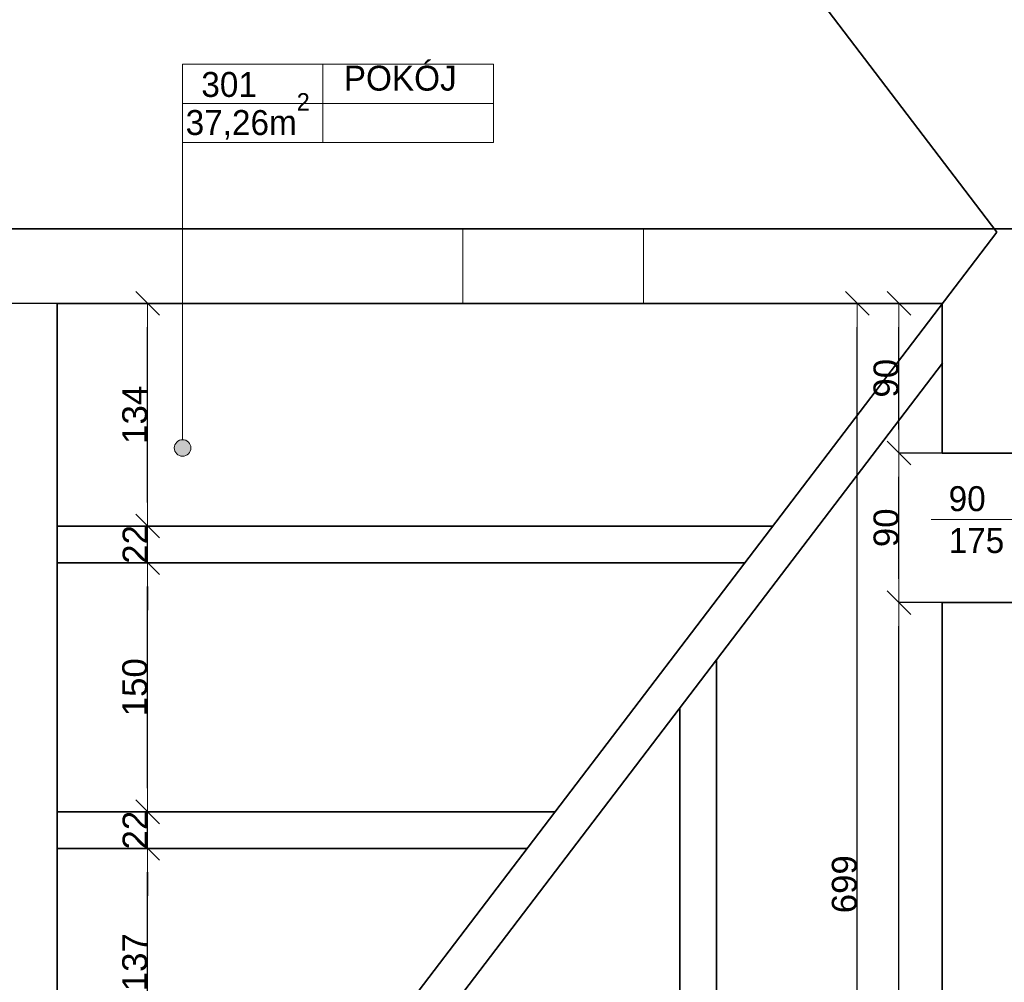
# Model space of a CAD drawing. Header units: metres. Extents: x 7506757 to 756746378, y 5735207 to 582114514.
# Tile 208 of 256: x 7534958 to 7540887, y 5930202 to 5935995. Entities that reach past the tile are written whole.
import ezdxf

# ---------------------------------------------------------------- set-up
doc = ezdxf.new("R2010")
doc.units = ezdxf.units.M
doc.header["$MEASUREMENT"] = 0
doc.header["$PDMODE"] = 2
doc.layers.get('0').update_dxf_attribs({"color": 250, "linetype": 'CONTINUOUS', "lineweight": 100, "plot": 0})
doc.layers.get('Defpoints').update_dxf_attribs({"linetype": 'CONTINUOUS'})
for name, color, linetype, lineweight in [('2D - Ogolne46', 7, 'CONTINUOUS', 18), ('7 - linia widok1', 7, 'CONTINUOUS', 13), ('M_OCIANA1', 7, 'CONTINUOUS', 13), ('M_OCIANA6', 5, 'CONTINUOUS', 35), ('M_OPISY1', 7, 'CONTINUOUS', 13), ('M_OPISY141', 7, 'CONTINUOUS', 0), ('opis1', 7, 'CONTINUOUS', 13)]:
    doc.layers.add(name, color=color, linetype=linetype, lineweight=lineweight)
doc.layers.add('M_OPISY', color=7, linetype='CONTINUOUS')
doc.layers.add('PWYMIAR', color=7, linetype='CONTINUOUS')
doc.styles.add('GENERATED_STYLE_1', font='arial.ttf')
doc.styles.add('GENERATED_STYLE_2', font='txt')
doc.dimstyles.new('GENERATED_STYLE__1', dxfattribs={"dimtxt": 150, "dimasz": 142.5, "dimexe": 0.18, "dimexo": 0, "dimgap": 0.09, "dimtad": 1, "dimdec": 0, "dimlfac": 0.1, "dimzin": 0, "dimdsep": 46, "dimtxsty": 'GENERATED_STYLE_1', "dimblk": 'ARROWHEAD_6', "dimblk1": 'ARROWHEAD_6', "dimblk2": 'ARROWHEAD_6', "dimcen": 0.09, "dimclrd": 251, "dimclre": 251, "dimclrt": 7, "dimazin": 0, "dimtfac": 1, "dimtdec": 4, "dimtmove": 0, "dimatfit": 3, "dimfxl": 0, "dimtolj": 1, "dimtzin": 0, "dimarcsym": 0})
doc.dimstyles.new('GENERATED_STYLE__3', dxfattribs={"dimtxt": 150, "dimasz": 142.5, "dimexe": 0.18, "dimexo": 0, "dimgap": 0.09, "dimtad": 1, "dimdec": 0, "dimlfac": 0.1, "dimzin": 0, "dimdsep": 46, "dimtxsty": 'GENERATED_STYLE_1', "dimblk": 'ARROWHEAD_6', "dimblk1": 'ARROWHEAD_6', "dimblk2": 'ARROWHEAD_6', "dimcen": 0.09, "dimclrd": 251, "dimclre": 251, "dimclrt": 7, "dimazin": 0, "dimtfac": 1, "dimtdec": 4, "dimtmove": 2, "dimatfit": 3, "dimfxl": 0, "dimtolj": 1, "dimtzin": 0, "dimarcsym": 0})

# ---------------------------------------------------------------- blocks, each defined once
blk = doc.blocks.new('Linia_28', base_point=(594810.8, 384381.4))
at = {"layer": 'M_OPISY1', "linetype": 'Continuous'}
blk.add_hatch(color=256, dxfattribs=at).paths.add_polyline_path([(594860.8, 382438), (594857, 382457.2), (594846.2, 382473.4), (594830, 382484.2), (594810.8, 382488), (594791.7, 382484.2), (594775.5, 382473.4), (594764.6, 382457.2), (594760.8, 382438), (594764.6, 382418.9), (594775.5, 382402.7), (594791.7, 382391.8), (594810.8, 382388), (594830, 382391.8), (594846.2, 382402.7), (594857, 382418.9)], flags=0)
blk.add_circle((594810.8, 382438), 50, dxfattribs=at)
at = {"layer": 'M_OPISY141', "linetype": 'Continuous'}
blk.add_line((594810.8, 384381.4), (594810.8, 382488), dxfattribs=at)
blk = doc.blocks.new('ARROWHEAD_6')
at = {"color": 0, "linetype": 'Continuous', "lineweight": 0}
for p, q in [((-0.5, -0.5), (0.5, 0.5)), ((0, 0), (-1, 0))]:
    blk.add_line(p, q, dxfattribs=at)
blk = doc.blocks.new('*D4220')
at = {"layer": 'Defpoints', "color": 0, "linetype": 'Continuous', "transparency": 16777216}
for p in [(7540252, 5932486.8), (7540513.4, 5932486.8), (7535183.4, 5927296.8)]:
    blk.add_point(p, dxfattribs=at)
at = {"layer": 'PWYMIAR', "color": 251, "linetype": 'Continuous', "lineweight": -2, "transparency": 16777216}
for p, q in [((7540513.4, 5932486.8), (7540251.9, 5932486.8)), ((7540252, 5927439.3), (7540252, 5932344.3)), ((7535183.4, 5927296.8), (7540252.2, 5927296.8))]:
    blk.add_line(p, q, dxfattribs=at)
at = {"layer": 'PWYMIAR', "color": 251, "linetype": 'Continuous', "lineweight": -2, "transparency": 16777216, "xscale": 142.5, "yscale": 142.5, "zscale": 142.5}
for p, rotation in [((7540252, 5932486.8), 90), ((7540252, 5927296.8), 270)]:
    blk.add_blockref('ARROWHEAD_6', p, dxfattribs=dict(at, rotation=rotation))
at = {"layer": 'PWYMIAR', "color": 7, "linetype": 'Continuous', "lineweight": 13, "transparency": 16777216, "insert": (7540175.4, 5929891.8), "char_height": 150, "attachment_point": 5, "rotation": 90, "style": 'GENERATED_STYLE_1'}
blk.add_mtext('\\A1;519', dxfattribs=at)
blk = doc.blocks.new('*D4221')
at = {"layer": 'Defpoints', "color": 0, "linetype": 'Continuous', "transparency": 16777216}
for p in [(7540252, 5933386.8), (7540513.4, 5933386.8), (7540513.4, 5932486.8)]:
    blk.add_point(p, dxfattribs=at)
at = {"layer": 'PWYMIAR', "color": 251, "linetype": 'Continuous', "lineweight": -2, "transparency": 16777216}
for p, q in [((7540513.4, 5933386.8), (7540251.9, 5933386.8)), ((7540252, 5932629.3), (7540252, 5933244.3)), ((7540513.4, 5932486.8), (7540251.9, 5932486.8))]:
    blk.add_line(p, q, dxfattribs=at)
at = {"layer": 'PWYMIAR', "color": 251, "linetype": 'Continuous', "lineweight": -2, "transparency": 16777216, "xscale": 142.5, "yscale": 142.5, "zscale": 142.5}
for p, rotation in [((7540252, 5933386.8), 90), ((7540252, 5932486.8), 270)]:
    blk.add_blockref('ARROWHEAD_6', p, dxfattribs=dict(at, rotation=rotation))
at = {"layer": 'PWYMIAR', "color": 7, "linetype": 'Continuous', "lineweight": 13, "transparency": 16777216, "insert": (7540175.4, 5932936.8), "char_height": 150, "attachment_point": 5, "rotation": 90, "style": 'GENERATED_STYLE_1'}
blk.add_mtext('\\A1;90', dxfattribs=at)
blk = doc.blocks.new('*D4222')
at = {"layer": 'Defpoints', "color": 0, "linetype": 'Continuous', "transparency": 16777216}
for p in [(7535183.4, 5934286.8), (7540252, 5934286.8), (7540513.4, 5933386.8)]:
    blk.add_point(p, dxfattribs=at)
at = {"layer": 'PWYMIAR', "color": 251, "linetype": 'Continuous', "lineweight": -2, "transparency": 16777216}
for p, q in [((7535183.4, 5934286.8), (7540252.2, 5934286.8)), ((7540252, 5933529.3), (7540252, 5934144.3)), ((7540513.4, 5933386.8), (7540251.9, 5933386.8))]:
    blk.add_line(p, q, dxfattribs=at)
at = {"layer": 'PWYMIAR', "color": 251, "linetype": 'Continuous', "lineweight": -2, "transparency": 16777216, "xscale": 142.5, "yscale": 142.5, "zscale": 142.5}
for p, rotation in [((7540252, 5934286.8), 90), ((7540252, 5933386.8), 270)]:
    blk.add_blockref('ARROWHEAD_6', p, dxfattribs=dict(at, rotation=rotation))
at = {"layer": 'PWYMIAR', "color": 7, "linetype": 'Continuous', "lineweight": 13, "transparency": 16777216, "insert": (7540175.4, 5933836.8), "char_height": 150, "attachment_point": 5, "rotation": 90, "style": 'GENERATED_STYLE_1'}
blk.add_mtext('\\A1;90', dxfattribs=at)
blk = doc.blocks.new('*D4226')
at = {"layer": 'Defpoints', "color": 0, "linetype": 'Continuous', "transparency": 16777216}
for p in [(7540000.9, 5934286.8), (7540513.4, 5934286.8), (7540513.4, 5927296.8)]:
    blk.add_point(p, dxfattribs=at)
at = {"layer": 'PWYMIAR', "color": 251, "linetype": 'Continuous', "lineweight": -2, "transparency": 16777216}
for p, q in [((7540513.4, 5934286.8), (7540000.7, 5934286.8)), ((7540000.9, 5927439.3), (7540000.9, 5934144.3)), ((7540513.4, 5927296.8), (7540000.7, 5927296.8))]:
    blk.add_line(p, q, dxfattribs=at)
at = {"layer": 'PWYMIAR', "color": 251, "linetype": 'Continuous', "lineweight": -2, "transparency": 16777216, "xscale": 142.5, "yscale": 142.5, "zscale": 142.5}
for p, rotation in [((7540000.9, 5934286.8), 90), ((7540000.9, 5927296.8), 270)]:
    blk.add_blockref('ARROWHEAD_6', p, dxfattribs=dict(at, rotation=rotation))
at = {"layer": 'PWYMIAR', "color": 7, "linetype": 'Continuous', "lineweight": 13, "transparency": 16777216, "insert": (7539924.3, 5930791.8), "char_height": 150, "attachment_point": 5, "rotation": 90, "style": 'GENERATED_STYLE_1'}
blk.add_mtext('\\A1;699', dxfattribs=at)
blk = doc.blocks.new('*D4240')
at = {"layer": 'Defpoints', "color": 0, "linetype": 'Continuous', "transparency": 16777216}
for p in [(7535183.4, 5931007.5), (7535728.5, 5931007.5), (7535183.4, 5929637.5)]:
    blk.add_point(p, dxfattribs=at)
at = {"layer": 'PWYMIAR', "color": 251, "linetype": 'Continuous', "lineweight": -2, "transparency": 16777216}
for p, q in [((7535183.4, 5931007.5), (7535728.7, 5931007.5)), ((7535728.5, 5929780), (7535728.5, 5930865)), ((7535183.4, 5929637.5), (7535728.7, 5929637.5))]:
    blk.add_line(p, q, dxfattribs=at)
at = {"layer": 'PWYMIAR', "color": 251, "linetype": 'Continuous', "lineweight": -2, "transparency": 16777216, "xscale": 142.5, "yscale": 142.5, "zscale": 142.5}
for p, rotation in [((7535728.5, 5931007.5), 90), ((7535728.5, 5929637.5), 270)]:
    blk.add_blockref('ARROWHEAD_6', p, dxfattribs=dict(at, rotation=rotation))
at = {"layer": 'PWYMIAR', "color": 7, "linetype": 'Continuous', "lineweight": 13, "transparency": 16777216, "insert": (7535651.8, 5930322.5), "char_height": 150, "attachment_point": 5, "rotation": 90, "style": 'GENERATED_STYLE_1'}
blk.add_mtext('\\A1;137', dxfattribs=at)
blk = doc.blocks.new('*D4241')
at = {"layer": 'Defpoints', "color": 0, "linetype": 'Continuous', "transparency": 16777216}
for p in [(7535183.4, 5931227.5), (7535728.5, 5931227.5), (7535183.4, 5931007.5)]:
    blk.add_point(p, dxfattribs=at)
at = {"layer": 'PWYMIAR', "color": 251, "linetype": 'Continuous', "lineweight": -2, "transparency": 16777216}
for p, q in [((7535728.5, 5931370), (7535728.5, 5931512.5)), ((7535183.4, 5931227.5), (7535728.7, 5931227.5)), ((7535728.5, 5931007.5), (7535728.5, 5931227.5)), ((7535183.4, 5931007.5), (7535728.7, 5931007.5)), ((7535728.5, 5930865), (7535728.5, 5930722.5))]:
    blk.add_line(p, q, dxfattribs=at)
at = {"layer": 'PWYMIAR', "color": 251, "linetype": 'Continuous', "lineweight": -2, "transparency": 16777216, "xscale": 142.5, "yscale": 142.5, "zscale": 142.5}
for p, rotation in [((7535728.5, 5931227.5), 270), ((7535728.5, 5931007.5), 90)]:
    blk.add_blockref('ARROWHEAD_6', p, dxfattribs=dict(at, rotation=rotation))
at = {"layer": 'PWYMIAR', "color": 7, "linetype": 'Continuous', "lineweight": 13, "transparency": 16777216, "insert": (7535653.1, 5931117.5), "char_height": 150, "attachment_point": 5, "rotation": 90, "style": 'GENERATED_STYLE_1'}
blk.add_mtext('\\A1;22', dxfattribs=at)
blk = doc.blocks.new('*D4242')
at = {"layer": 'Defpoints', "color": 0, "linetype": 'Continuous', "transparency": 16777216}
for p in [(7535183.4, 5932726.8), (7535728.5, 5932726.8), (7535183.4, 5931227.5)]:
    blk.add_point(p, dxfattribs=at)
at = {"layer": 'PWYMIAR', "color": 251, "linetype": 'Continuous', "lineweight": -2, "transparency": 16777216}
for p, q in [((7535183.4, 5932726.8), (7535728.7, 5932726.8)), ((7535728.5, 5931370), (7535728.5, 5932584.3)), ((7535183.4, 5931227.5), (7535728.7, 5931227.5))]:
    blk.add_line(p, q, dxfattribs=at)
at = {"layer": 'PWYMIAR', "color": 251, "linetype": 'Continuous', "lineweight": -2, "transparency": 16777216, "xscale": 142.5, "yscale": 142.5, "zscale": 142.5}
for p, rotation in [((7535728.5, 5932726.8), 90), ((7535728.5, 5931227.5), 270)]:
    blk.add_blockref('ARROWHEAD_6', p, dxfattribs=dict(at, rotation=rotation))
at = {"layer": 'PWYMIAR', "color": 7, "linetype": 'Continuous', "lineweight": 13, "transparency": 16777216, "insert": (7535651.9, 5931977.2), "char_height": 150, "attachment_point": 5, "rotation": 90, "style": 'GENERATED_STYLE_1'}
blk.add_mtext('\\A1;150', dxfattribs=at)
blk = doc.blocks.new('*D4243')
at = {"layer": 'Defpoints', "color": 0, "linetype": 'Continuous', "transparency": 16777216}
for p in [(7535183.4, 5932946.8), (7535728.5, 5932946.8), (7535183.4, 5932726.8)]:
    blk.add_point(p, dxfattribs=at)
at = {"layer": 'PWYMIAR', "color": 251, "linetype": 'Continuous', "lineweight": -2, "transparency": 16777216}
for p, q in [((7535728.5, 5933089.3), (7535728.5, 5933231.8)), ((7535183.4, 5932946.8), (7535728.7, 5932946.8)), ((7535728.5, 5932726.8), (7535728.5, 5932946.8)), ((7535183.4, 5932726.8), (7535728.7, 5932726.8)), ((7535728.5, 5932584.3), (7535728.5, 5932441.8))]:
    blk.add_line(p, q, dxfattribs=at)
at = {"layer": 'PWYMIAR', "color": 251, "linetype": 'Continuous', "lineweight": -2, "transparency": 16777216, "xscale": 142.5, "yscale": 142.5, "zscale": 142.5}
for p, rotation in [((7535728.5, 5932946.8), 270), ((7535728.5, 5932726.8), 90)]:
    blk.add_blockref('ARROWHEAD_6', p, dxfattribs=dict(at, rotation=rotation))
at = {"layer": 'PWYMIAR', "color": 7, "linetype": 'Continuous', "lineweight": 13, "transparency": 16777216, "insert": (7535653.1, 5932836.8), "char_height": 150, "attachment_point": 5, "rotation": 90, "style": 'GENERATED_STYLE_1'}
blk.add_mtext('\\A1;22', dxfattribs=at)
blk = doc.blocks.new('*D4244')
at = {"layer": 'Defpoints', "color": 0, "linetype": 'Continuous', "transparency": 16777216}
for p in [(7535183.4, 5934286.8), (7535728.5, 5934286.8), (7535183.4, 5932946.8)]:
    blk.add_point(p, dxfattribs=at)
at = {"layer": 'PWYMIAR', "color": 251, "linetype": 'Continuous', "lineweight": -2, "transparency": 16777216}
for p, q in [((7535183.4, 5934286.8), (7535728.7, 5934286.8)), ((7535728.5, 5933089.3), (7535728.5, 5934144.3)), ((7535183.4, 5932946.8), (7535728.7, 5932946.8))]:
    blk.add_line(p, q, dxfattribs=at)
at = {"layer": 'PWYMIAR', "color": 251, "linetype": 'Continuous', "lineweight": -2, "transparency": 16777216, "xscale": 142.5, "yscale": 142.5, "zscale": 142.5}
for p, rotation in [((7535728.5, 5934286.8), 90), ((7535728.5, 5932946.8), 270)]:
    blk.add_blockref('ARROWHEAD_6', p, dxfattribs=dict(at, rotation=rotation))
at = {"layer": 'PWYMIAR', "color": 7, "linetype": 'Continuous', "lineweight": 13, "transparency": 16777216, "insert": (7535651.8, 5933616.8), "char_height": 150, "attachment_point": 5, "rotation": 90, "style": 'GENERATED_STYLE_1'}
blk.add_mtext('\\A1;134', dxfattribs=at)
blk = doc.blocks.new('*D4287')
at = {"layer": 'Defpoints', "color": 0, "linetype": 'Continuous', "transparency": 16777216}
for p in [(7524562, 5934286.8), (7535183.4, 5934286.8), (7535183.4, 5927296.8)]:
    blk.add_point(p, dxfattribs=at)
at = {"layer": 'PWYMIAR', "color": 251, "linetype": 'Continuous', "lineweight": -2, "transparency": 16777216}
for p, q in [((7535183.4, 5934286.8), (7524561.8, 5934286.8)), ((7524562, 5927439.3), (7524562, 5934144.3)), ((7535183.4, 5927296.8), (7524561.8, 5927296.8))]:
    blk.add_line(p, q, dxfattribs=at)
at = {"layer": 'PWYMIAR', "color": 251, "linetype": 'Continuous', "lineweight": -2, "transparency": 16777216, "xscale": 142.5, "yscale": 142.5, "zscale": 142.5}
for p, rotation in [((7524562, 5934286.8), 90), ((7524562, 5927296.8), 270)]:
    blk.add_blockref('ARROWHEAD_6', p, dxfattribs=dict(at, rotation=rotation))
at = {"layer": 'PWYMIAR', "color": 7, "linetype": 'Continuous', "lineweight": 13, "transparency": 16777216, "insert": (7524485.3, 5930791.8), "char_height": 150, "attachment_point": 5, "rotation": 90, "style": 'GENERATED_STYLE_1'}
blk.add_mtext('\\A1;699', dxfattribs=at)
blk = doc.blocks.new('*D4288')
at = {"layer": 'Defpoints', "color": 0, "linetype": 'Continuous', "transparency": 16777216}
for p in [(7524562, 5934736.8), (7534733.4, 5934736.8), (7535183.4, 5934286.8)]:
    blk.add_point(p, dxfattribs=at)
at = {"layer": 'PWYMIAR', "color": 251, "linetype": 'Continuous', "lineweight": -2, "transparency": 16777216}
for p, q in [((7534733.4, 5934736.8), (7524561.8, 5934736.8)), ((7524562, 5934429.3), (7524562, 5934594.3)), ((7535183.4, 5934286.8), (7524561.8, 5934286.8))]:
    blk.add_line(p, q, dxfattribs=at)
at = {"layer": 'PWYMIAR', "color": 251, "linetype": 'Continuous', "lineweight": -2, "transparency": 16777216, "xscale": 142.5, "yscale": 142.5, "zscale": 142.5}
for p, rotation in [((7524562, 5934736.8), 90), ((7524562, 5934286.8), 270)]:
    blk.add_blockref('ARROWHEAD_6', p, dxfattribs=dict(at, rotation=rotation))
at = {"layer": 'PWYMIAR', "color": 7, "linetype": 'Continuous', "lineweight": 13, "transparency": 16777216, "insert": (7524485.6, 5934511.8), "char_height": 150, "attachment_point": 5, "rotation": 90, "style": 'GENERATED_STYLE_1'}
blk.add_mtext('\\A1;45', dxfattribs=at)

msp = doc.modelspace()

# ---------------------------------------------------------------- linework, layer by layer
at = {"layer": '7 - linia widok1', "linetype": 'Continuous'}
msp.add_line((7540971.6, 5932986.5), (7540447.2, 5932986.5), dxfattribs=at)
at = {"layer": 'M_OCIANA1', "linetype": 'Continuous', "flags": 128}
msp.add_lwpolyline([(7538713.4, 5934736.8), (7537625.8, 5934736.8), (7537625.8, 5934286.8), (7538713.4, 5934286.8)], close=True, dxfattribs=at)
at = {"layer": 'M_OCIANA6'}
for p, q in [((7534733.4, 5942726.8), (7540841.2, 5934716.8)), ((7535183.4, 5927296.8), (7540841.2, 5934716.8)), ((7535459.5, 5927296.8), (7540515.6, 5933927.6)), ((7535183.4, 5932946.8), (7539491.6, 5932946.8)), ((7535183.4, 5932726.8), (7539323.9, 5932726.8)), ((7539153.4, 5932141.2), (7539153.4, 5927296.8)), ((7538933.4, 5931852.7), (7538933.4, 5927296.8)), ((7535183.4, 5931227.5), (7538180.6, 5931227.5)), ((7535183.4, 5931007.5), (7538012.8, 5931007.5))]:
    msp.add_line(p, q, dxfattribs=at)
at = {"layer": 'M_OCIANA6', "linetype": 'Continuous'}
for p, q in [((7540963.4, 5934736.8), (7534733.4, 5934736.8)), ((7535183.4, 5927296.8), (7535183.4, 5934286.8)), ((7535183.4, 5934286.8), (7540513.4, 5934286.8)), ((7540513.4, 5934286.8), (7540513.4, 5933386.8)), ((7540513.4, 5933386.8), (7540963.4, 5933386.8)), ((7540513.4, 5932486.8), (7540963.4, 5932486.8)), ((7540513.4, 5932486.8), (7540513.4, 5927296.8))]:
    msp.add_line(p, q, dxfattribs=at)
at = {"layer": 'M_OPISY141', "linetype": 'Continuous'}
for p, q in [((7535939.5, 5935726.1), (7537810.6, 5935726.1)), ((7535939.5, 5935255), (7535939.5, 5935726.1)), ((7536784.1, 5935726.1), (7536784.1, 5935255)), ((7537810.6, 5935726.1), (7537810.6, 5935255)), ((7535939.5, 5935490.6), (7537810.6, 5935490.6)), ((7537810.6, 5935255), (7535939.5, 5935255))]:
    msp.add_line(p, q, dxfattribs=at)

# ---------------------------------------------------------------- block references
at = {"layer": 'M_OPISY', "linetype": 'Continuous'}
msp.add_blockref('Linia_28', (7535939.5, 5935360.6), dxfattribs=at)

# ---------------------------------------------------------------- texts
at = {"layer": '2D - Ogolne46', "linetype": 'Continuous', "insert": (7535957.7, 5935272.9), "char_height": 150, "attachment_point": 7, "style": 'GENERATED_STYLE_2'}
msp.add_mtext('{37,26m\\A1{\\H0.7x;\\S2^  ;}}', dxfattribs=at)
at = {"layer": 'opis1', "linetype": 'Continuous', "char_height": 150, "attachment_point": 1, "style": 'GENERATED_STYLE_2'}
for s, insert in [('{POKÓJ}', (7536909.7, 5935717.8)), ('{301}', (7536052, 5935679.9))]:
    msp.add_mtext(s, dxfattribs=dict(at, insert=insert))
at = {"layer": 'opis1', "linetype": 'Continuous', "insert": (7540551.7, 5933187.2), "char_height": 150, "width": 563.056, "attachment_point": 1, "line_spacing_factor": 1.007581, "style": 'GENERATED_STYLE_2'}
msp.add_mtext('{90\\P175}', dxfattribs=at)

# ---------------------------------------------------------------- dimensions: what is measured, and where the dimension line sits
at = {"layer": 'PWYMIAR', "color": 251, "linetype": 'Continuous', "lineweight": 13}
for base, p1, p2, dimstyle, picture, middle in [((7524562, 5934736.8), (7535183.4, 5934286.8), (7534733.4, 5934736.8), 'GENERATED_STYLE__1', '*D4288', (7524485.6, 5934511.8)), ((7524562, 5934286.8), (7535183.4, 5927296.8), (7535183.4, 5934286.8), 'GENERATED_STYLE__1', '*D4287', (7524485.3, 5930791.8)), ((7540252, 5934286.8), (7540513.4, 5933386.8), (7535183.4, 5934286.8), 'GENERATED_STYLE__1', '*D4222', (7540175.4, 5933836.8)), ((7535728.5, 5934286.8), (7535183.4, 5932946.8), (7535183.4, 5934286.8), 'GENERATED_STYLE__1', '*D4244', (7535651.8, 5933616.8)), ((7540000.9, 5934286.8), (7540513.4, 5927296.8), (7540513.4, 5934286.8), 'GENERATED_STYLE__1', '*D4226', (7539924.3, 5930791.8)), ((7540252, 5933386.8), (7540513.4, 5932486.8), (7540513.4, 5933386.8), 'GENERATED_STYLE__1', '*D4221', (7540175.4, 5932936.8)), ((7535728.5, 5932946.8), (7535183.4, 5932726.8), (7535183.4, 5932946.8), 'GENERATED_STYLE__3', '*D4243', (7535653.1, 5932836.8)), ((7535728.5, 5932726.8), (7535183.4, 5931227.5), (7535183.4, 5932726.8), 'GENERATED_STYLE__1', '*D4242', (7535651.9, 5931977.2)), ((7540252, 5932486.8), (7535183.4, 5927296.8), (7540513.4, 5932486.8), 'GENERATED_STYLE__1', '*D4220', (7540175.4, 5929891.8)), ((7535728.5, 5931227.5), (7535183.4, 5931007.5), (7535183.4, 5931227.5), 'GENERATED_STYLE__3', '*D4241', (7535653.1, 5931117.5)), ((7535728.5, 5931007.5), (7535183.4, 5929637.5), (7535183.4, 5931007.5), 'GENERATED_STYLE__1', '*D4240', (7535651.8, 5930322.5))]:
    dim = msp.add_linear_dim(base=base, p1=p1, p2=p2, angle=90, dimstyle=dimstyle, dxfattribs=at)
    dim.commit()
    dim.dimension.update_dxf_attribs({"geometry": picture, "text_midpoint": middle})

doc.saveas('drawing.dxf')
